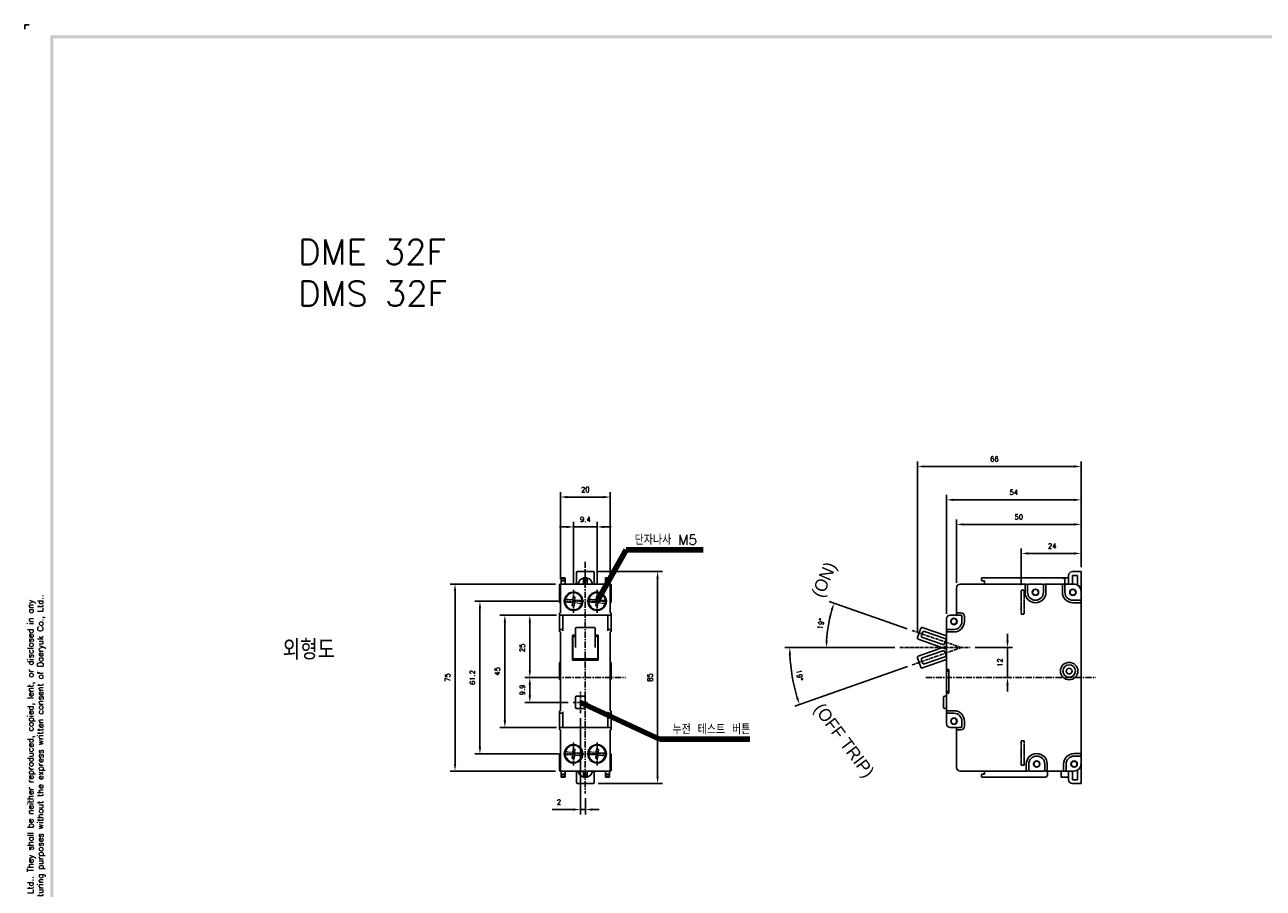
# Model space of a CAD drawing. Extents: x -6 to 988, y -5 to 692.
# Tile 2 of 5: x -6 to 491, y 346 to 692. Entities that reach past the tile are written whole.
import ezdxf

# ---------------------------------------------------------------- set-up
doc = ezdxf.new("R2010")
doc.units = 0
doc.header["$MEASUREMENT"] = 0
doc.linetypes.add('CENTER', pattern=[2, 1.25, -0.25, 0.25, -0.25])
doc.linetypes.add('HID', pattern=[3.5, 1.25, -1, 1.25])
doc.layers.get('0').update_dxf_attribs({"linetype": 'CONTINUOUS'})
for name, color, linetype in [('cen', 1, 'CENTER'), ('di', 3, 'CONTINUOUS'), ('DIM', 3, 'CONTINUOUS'), ('dwg', 7, 'CONTINUOUS'), ('Hid', 5, 'HID')]:
    doc.layers.add(name, color=color, linetype=linetype)
doc.styles.add('K', font='romank.shx', dxfattribs={"bigfont": 'ciwhhs.shx'})
doc.styles.add('KIM', font='ROMANS.shx', dxfattribs={"height": 5, "bigfont": 'GSG1.shx'})
doc.styles.get("Standard").update_dxf_attribs({"font": 'romans.shx', "height": 2, "bigfont": 'hgs.shx'})
doc.dimstyles.get("Standard").update_dxf_attribs({"dimscale": 0, "dimtxt": 2, "dimasz": 2, "dimexe": 0.5, "dimexo": 0.5, "dimgap": 1, "dimtad": 1, "dimdsep": 46, "dimtxsty": 'Standard', "dimcen": 0, "dimclrd": 3, "dimclre": 3, "dimclrt": 3, "dimadec": 0, "dimazin": 2, "dimtp": 0.1, "dimtm": 0.1, "dimtfac": 1, "dimtmove": 0, "dimatfit": 3, "dimfxl": 0, "dimtolj": 1, "dimarcsym": 0})
doc.dimstyles.new('STANDARD$0', dxfattribs={"dimtxt": 5, "dimasz": 5, "dimexe": 1, "dimexo": 2, "dimgap": 2, "dimtad": 1, "dimdec": 4, "dimzin": 12, "dimdsep": 46, "dimtxsty": 'KIM', "dimcen": -1, "dimdle": 0.1, "dimadec": 0, "dimazin": 0, "dimtfac": 1, "dimtdec": 4, "dimtmove": 0, "dimatfit": 3, "dimfxl": 0, "dimtolj": 1, "dimtzin": 0, "dimarcsym": 0})

# ---------------------------------------------------------------- blocks, each defined once
blk = doc.blocks.new('fdfsadfas')
at = {"color": 7, "linetype": 'Continuous', "lineweight": 15}
for p, q in [((235.99, 338.13), (235.88, 336.88)), ((236.99, 338.04), (235.99, 338.13)), ((236.88, 336.79), (236.99, 338.04)), ((234, 336.04), (235.79, 335.88)), ((235.88, 336.88), (234.09, 337.04)), ((235.79, 335.88), (235.68, 334.64)), ((235.68, 334.64), (236.68, 334.55)), ((236.68, 334.55), (236.79, 335.8)), ((236.79, 335.8), (238.58, 335.64)), ((238.67, 336.64), (236.88, 336.79))]:
    blk.add_line(p, q, dxfattribs=at)
for start, end in [(3.5525, 166.3852), (166.3852, 183.5525), (183.5525, 346.3852), (346.3852, 3.5525)]:
    blk.add_arc((236.33, 336.34), 3.35, start, end, dxfattribs=at)
for points, knots in [([(232.99, 336.13), (233, 336.13), (233.02, 336.13), (233.19, 336.11), (233.45, 336.09), (233.73, 336.07), (233.92, 336.05), (234, 336.04)], [0, 0, 0, 0, 0.210927, 0.421827, 0.633563, 0.84758, 1, 1, 1, 1]), ([(234.09, 337.04), (233.97, 337.05), (233.74, 337.07), (233.44, 337.1), (233.21, 337.12), (233.09, 337.13), (233.08, 337.13), (233.08, 337.13)], [0, 0, 0, 0, 0.219553, 0.439238, 0.655713, 0.868958, 1, 1, 1, 1]), ([(238.58, 335.64), (238.69, 335.63), (238.92, 335.61), (239.23, 335.58), (239.46, 335.56), (239.57, 335.55), (239.59, 335.55), (239.59, 335.55)], [0, 0, 0, 0, 0.219553, 0.439238, 0.655713, 0.868958, 1, 1, 1, 1]), ([(239.68, 336.55), (239.67, 336.55), (239.64, 336.55), (239.47, 336.56), (239.22, 336.59), (238.94, 336.61), (238.74, 336.63), (238.67, 336.64)], [0, 0, 0, 0, 0.2109274, 0.4218266, 0.6335624, 0.8475799, 1, 1, 1, 1])]:
    blk.add_open_spline(points, degree=3, knots=knots, dxfattribs=at)
blk = doc.blocks.new('*D556')
at = {"layer": 'DIM'}
for p, q in [((388.51, 445.45), (388.51, 448.25)), ((375.6, 442.65), (390.51, 442.65)), ((388.51, 442.65), (388.51, 439.85)), ((388.51, 433.45), (388.51, 439.85)), ((388.51, 430.65), (388.51, 433.45)), ((387.77, 430.65), (386.51, 430.65)), ((388.51, 427.85), (388.51, 425.05))]:
    blk.add_line(p, q, dxfattribs=at)
for points in [[(388.05, 445.45), (388.98, 445.45), (388.51, 442.65)], [(388.05, 427.85), (388.98, 427.85), (388.51, 430.65)]]:
    blk.add_solid(points, dxfattribs=at)
at = {"layer": 'DIM', "insert": (385.51, 436.65), "char_height": 2, "attachment_point": 5, "rotation": 90}
blk.add_mtext('\\A1;12', dxfattribs=at)
blk = doc.blocks.new('*D557')
at = {"layer": 'DIM'}
for p, q in [((348.32, 450.21), (317.01, 461.1)), ((343.36, 442.65), (313.89, 442.65))]:
    blk.add_line(p, q, dxfattribs=at)
blk.add_arc((370.04, 442.65), 54.15, 163.7751, 177.037, dxfattribs=at)
for points in [[(317.6, 457.92), (318.49, 457.64), (318.9, 460.45)], [(316.43, 445.44), (315.5, 445.46), (315.89, 442.65)]]:
    blk.add_solid(points, dxfattribs=at)
at = {"layer": 'DIM', "insert": (313.69, 452.18), "char_height": 2, "attachment_point": 5, "rotation": 80.4061}
blk.add_mtext('\\A1;19%%D', dxfattribs=at)
blk = doc.blocks.new('*D558')
at = {"layer": 'DIM'}
for p, q in [((214.47, 467.89), (214.47, 493.07)), ((223.87, 467.89), (223.87, 493.07)), ((211.67, 491.07), (208.87, 491.07)), ((214.47, 491.07), (223.87, 491.07)), ((226.67, 491.07), (229.47, 491.07))]:
    blk.add_line(p, q, dxfattribs=at)
for points in [[(211.67, 491.54), (211.67, 490.6), (214.47, 491.07)], [(226.67, 491.54), (226.67, 490.6), (223.87, 491.07)]]:
    blk.add_solid(points, dxfattribs=at)
at = {"layer": 'DIM', "insert": (219.17, 494.07), "char_height": 2, "attachment_point": 5}
blk.add_mtext('\\A1;9.4', dxfattribs=at)
blk = doc.blocks.new('*D559')
at = {"layer": 'DIM'}
for p, q in [((209.17, 470.15), (209.17, 505.05)), ((211.97, 503.05), (226.37, 503.05)), ((229.17, 470.15), (229.17, 505.05))]:
    blk.add_line(p, q, dxfattribs=at)
for points in [[(211.97, 503.52), (211.97, 502.59), (209.17, 503.05)], [(226.37, 503.52), (226.37, 502.59), (229.17, 503.05)]]:
    blk.add_solid(points, dxfattribs=at)
at = {"layer": 'DIM', "insert": (219.17, 506.05), "char_height": 2, "attachment_point": 5}
blk.add_mtext('\\A1;20', dxfattribs=at)
blk = doc.blocks.new('*D560')
at = {"layer": 'DIM'}
for p, q in [((207.02, 455.65), (184.89, 455.65)), ((186.89, 452.85), (186.89, 413.45)), ((207.59, 410.65), (184.89, 410.65))]:
    blk.add_line(p, q, dxfattribs=at)
for points in [[(186.42, 452.85), (187.36, 452.85), (186.89, 455.65)], [(186.42, 413.45), (187.36, 413.45), (186.89, 410.65)]]:
    blk.add_solid(points, dxfattribs=at)
at = {"layer": 'DIM', "insert": (183.89, 433.15), "char_height": 2, "attachment_point": 5, "rotation": 90}
blk.add_mtext('\\A1;45', dxfattribs=at)
blk = doc.blocks.new('*D561')
at = {"layer": 'DIM'}
for p, q in [((208.4, 461.25), (174.89, 461.25)), ((176.89, 458.45), (176.89, 402.85)), ((208.4, 400.05), (174.89, 400.05))]:
    blk.add_line(p, q, dxfattribs=at)
for points in [[(176.42, 458.45), (177.36, 458.45), (176.89, 461.25)], [(176.42, 402.85), (177.36, 402.85), (176.89, 400.05)]]:
    blk.add_solid(points, dxfattribs=at)
at = {"layer": 'DIM', "insert": (173.89, 430.65), "char_height": 2, "attachment_point": 5, "rotation": 90}
blk.add_mtext('\\A1;61.2', dxfattribs=at)
blk = doc.blocks.new('*D562')
at = {"layer": 'DIM'}
for p, q in [((207.17, 468.15), (164.89, 468.15)), ((166.89, 465.35), (166.89, 395.95)), ((207.17, 393.15), (164.89, 393.15))]:
    blk.add_line(p, q, dxfattribs=at)
for points in [[(166.42, 465.35), (167.36, 465.35), (166.89, 468.15)], [(166.42, 395.95), (167.36, 395.95), (166.89, 393.15)]]:
    blk.add_solid(points, dxfattribs=at)
at = {"layer": 'DIM', "insert": (163.89, 430.65), "char_height": 2, "attachment_point": 5, "rotation": 90}
blk.add_mtext('\\A1;75', dxfattribs=at)
blk = doc.blocks.new('*D563')
at = {"layer": 'DIM'}
for p, q in [((394.04, 467.72), (394.04, 482.43)), ((418.04, 475.15), (418.04, 482.43)), ((396.84, 480.43), (415.24, 480.43))]:
    blk.add_line(p, q, dxfattribs=at)
for points in [[(396.84, 480.9), (396.84, 479.97), (394.04, 480.43)], [(415.24, 480.9), (415.24, 479.97), (418.04, 480.43)]]:
    blk.add_solid(points, dxfattribs=at)
at = {"layer": 'DIM', "insert": (406.43, 483.43), "char_height": 2, "attachment_point": 5}
blk.add_mtext('\\A1;24', dxfattribs=at)
blk = doc.blocks.new('*D564')
at = {"layer": 'DIM'}
for p, q in [((368.04, 468.65), (368.04, 494.08)), ((370.84, 492.08), (415.24, 492.08)), ((418.04, 475.15), (418.04, 494.08))]:
    blk.add_line(p, q, dxfattribs=at)
for points in [[(370.84, 492.54), (370.84, 491.61), (368.04, 492.08)], [(415.24, 492.54), (415.24, 491.61), (418.04, 492.08)]]:
    blk.add_solid(points, dxfattribs=at)
at = {"layer": 'DIM', "insert": (393.04, 495.08), "char_height": 2, "attachment_point": 5}
blk.add_mtext('\\A1;50', dxfattribs=at)
blk = doc.blocks.new('*D565')
at = {"layer": 'DIM'}
for p, q in [((364.04, 456.15), (364.04, 503.92)), ((366.84, 501.92), (415.24, 501.92)), ((418.04, 475.15), (418.04, 503.92))]:
    blk.add_line(p, q, dxfattribs=at)
for points in [[(366.84, 502.39), (366.84, 501.46), (364.04, 501.92)], [(415.24, 502.39), (415.24, 501.46), (418.04, 501.92)]]:
    blk.add_solid(points, dxfattribs=at)
at = {"layer": 'DIM', "insert": (391.04, 504.92), "char_height": 2, "attachment_point": 5}
blk.add_mtext('\\A1;54', dxfattribs=at)
blk = doc.blocks.new('*D566')
at = {"layer": 'DIM'}
for p, q in [((343.36, 442.65), (299.17, 442.65)), ((348.34, 435.04), (303.16, 419.21))]:
    blk.add_line(p, q, dxfattribs=at)
blk.add_arc((370.04, 442.65), 68.87, 182.3295, 196.9871, dxfattribs=at)
for points in [[(300.76, 439.84), (301.69, 439.86), (301.17, 442.65)], [(304.62, 422.67), (303.73, 422.38), (305.05, 419.87)]]:
    blk.add_solid(points, dxfattribs=at)
at = {"layer": 'DIM', "insert": (305.1, 431.6), "char_height": 2, "attachment_point": 5, "rotation": 279.6583}
blk.add_mtext('\\A1;19%%D', dxfattribs=at)
blk = doc.blocks.new('*D553')
at = {"layer": 'DIM'}
for p, q in [((352.36, 448.51), (352.36, 517.32)), ((418.04, 474.9), (418.04, 517.32)), ((355.16, 515.32), (415.24, 515.32))]:
    blk.add_line(p, q, dxfattribs=at)
for points in [[(355.16, 515.78), (355.16, 514.85), (352.36, 515.32)], [(415.24, 515.78), (415.24, 514.85), (418.04, 515.32)]]:
    blk.add_solid(points, dxfattribs=at)
at = {"layer": 'DIM', "insert": (383.26, 518.32), "char_height": 2, "attachment_point": 5}
blk.add_mtext('\\A1;66', dxfattribs=at)
blk = doc.blocks.new('*D548')
at = {"layer": 'DIM'}
for p, q in [((207.59, 455.65), (194.89, 455.65)), ((196.89, 433.45), (196.89, 452.85)), ((201.03, 430.65), (194.89, 430.65))]:
    blk.add_line(p, q, dxfattribs=at)
for points in [[(196.42, 452.85), (197.36, 452.85), (196.89, 455.65)], [(196.42, 433.45), (197.36, 433.45), (196.89, 430.65)]]:
    blk.add_solid(points, dxfattribs=at)
at = {"layer": 'DIM', "insert": (193.89, 442.56), "char_height": 2, "attachment_point": 5, "rotation": 90}
blk.add_mtext('\\A1;25', dxfattribs=at)
blk = doc.blocks.new('*D573')
at = {"layer": 'DIM'}
for p, q in [((224.27, 473.15), (250.15, 473.15)), ((248.15, 470.35), (248.15, 390.95)), ((224.27, 388.15), (250.15, 388.15))]:
    blk.add_line(p, q, dxfattribs=at)
for points in [[(247.68, 470.35), (248.62, 470.35), (248.15, 473.15)], [(247.68, 390.95), (248.62, 390.95), (248.15, 388.15)]]:
    blk.add_solid(points, dxfattribs=at)
at = {"layer": 'DIM', "insert": (245.15, 430.65), "char_height": 2, "attachment_point": 5, "rotation": 90}
blk.add_mtext('\\A1;85', dxfattribs=at)
blk = doc.blocks.new('*D575')
at = {"layer": 'DIM'}
for p, q in [((207.59, 430.65), (194.89, 430.65)), ((196.89, 423.5), (196.89, 427.85)), ((212.33, 420.7), (194.89, 420.7))]:
    blk.add_line(p, q, dxfattribs=at)
for points in [[(196.42, 427.85), (197.36, 427.85), (196.89, 430.65)], [(196.42, 423.5), (197.36, 423.5), (196.89, 420.7)]]:
    blk.add_solid(points, dxfattribs=at)
at = {"layer": 'DIM', "insert": (193.89, 425.68), "char_height": 2, "attachment_point": 5, "rotation": 90}
blk.add_mtext('\\A1;9.9', dxfattribs=at)
blk = doc.blocks.new('*D576')
at = {"layer": 'DIM'}
for p, q in [((217.17, 414.42), (217.17, 375.71)), ((214.37, 377.71), (205.9, 377.71)), ((219.17, 377.71), (217.17, 377.71)), ((219.17, 382.2), (219.17, 375.71)), ((221.97, 377.71), (224.77, 377.71))]:
    blk.add_line(p, q, dxfattribs=at)
for points in [[(214.37, 378.17), (214.37, 377.24), (217.17, 377.71)], [(221.97, 378.17), (221.97, 377.24), (219.17, 377.71)]]:
    blk.add_solid(points, dxfattribs=at)
at = {"layer": 'DIM', "insert": (208.57, 380.71), "char_height": 2, "attachment_point": 5}
blk.add_mtext('\\A1;2', dxfattribs=at)

msp = doc.modelspace()

# ---------------------------------------------------------------- linework, layer by layer
for p, q in [((215.565, 472.65), (215.565, 471.65)), ((216.065, 473.15), (222.265, 473.15)), ((216.065, 473.15), (222.265, 473.15)), ((222.765, 471.65), (222.765, 472.65)), ((414.542, 473.15), (418.042, 473.15)), ((418.042, 473.15), (418.042, 472.65)), ((418.042, 472.65), (418.042, 465.35)), ((208.815, 464.85), (208.815, 467.95)), ((209.015, 468.15), (209.165, 468.15)), ((209.165, 468.15), (214.165, 468.15)), ((209.165, 466.65), (209.165, 468.15)), ((209.515, 470.65), (211.015, 470.65)), ((209.515, 470.45), (209.515, 470.65)), ((211.015, 470.45), (209.515, 470.45)), ((209.515, 469.65), (209.515, 470.45)), ((209.515, 469.65), (211.015, 469.65)), ((209.515, 469.45), (209.515, 469.65)), ((211.015, 469.45), (209.515, 469.45)), ((209.515, 468.15), (209.515, 469.45)), ((211.015, 470.65), (211.015, 470.45)), ((211.015, 470.45), (211.015, 469.65)), ((211.015, 469.65), (211.015, 469.45)), ((211.015, 468.15), (211.015, 469.45)), ((214.165, 468.15), (224.165, 468.15)), ((215.565, 468.65), (215.565, 471.65)), ((218.415, 470.65), (219.915, 470.65)), ((218.415, 470.45), (218.415, 470.65)), ((219.915, 470.45), (218.415, 470.45)), ((218.415, 470.45), (218.415, 469.65)), ((218.415, 469.65), (219.915, 469.65)), ((218.415, 469.45), (218.415, 469.65)), ((219.915, 469.45), (218.415, 469.45)), ((218.415, 469.45), (218.415, 468.15)), ((219.915, 470.65), (219.915, 470.45)), ((219.915, 470.45), (219.915, 469.65)), ((219.915, 469.65), (219.915, 469.45)), ((219.915, 468.15), (219.915, 469.45)), ((222.765, 471.65), (222.765, 468.65)), ((224.165, 468.15), (229.165, 468.15)), ((227.315, 470.65), (228.815, 470.65)), ((227.315, 470.45), (227.315, 470.65)), ((228.815, 470.45), (227.315, 470.45)), ((227.315, 470.45), (227.315, 469.65)), ((227.315, 469.65), (228.815, 469.65)), ((227.315, 469.45), (227.315, 469.65)), ((228.815, 469.45), (227.315, 469.45)), ((227.315, 469.45), (227.315, 468.15)), ((228.815, 470.65), (228.815, 470.45)), ((228.815, 470.45), (228.815, 469.65)), ((228.815, 469.65), (228.815, 469.45)), ((228.815, 469.45), (228.815, 468.15)), ((229.165, 468.15), (229.165, 466.65)), ((229.315, 468.15), (229.165, 468.15)), ((229.515, 467.95), (229.515, 464.85)), ((395.542, 468.15), (369.542, 468.15)), ((378.242, 470.65), (378.042, 470.45)), ((378.042, 470.45), (378.042, 469.65)), ((378.042, 469.65), (378.242, 469.45)), ((410.542, 470.65), (378.242, 470.65)), ((378.242, 469.45), (379.242, 469.45)), ((379.242, 469.45), (379.242, 468.15)), ((395.542, 464.85), (395.542, 468.15)), ((395.542, 468.15), (396.042, 468.15)), ((396.542, 467.65), (396.542, 464.85)), ((397.042, 468.15), (402.442, 468.15)), ((402.942, 464.85), (402.942, 467.65)), ((403.442, 468.15), (403.942, 468.15)), ((403.942, 468.15), (403.942, 464.85)), ((403.942, 468.15), (410.542, 468.15)), ((410.542, 468.15), (411.542, 468.15)), ((410.542, 464.85), (410.542, 468.15)), ((411.542, 468.15), (411.542, 469.65)), ((411.542, 468.15), (411.542, 464.85)), ((415.042, 468.15), (411.542, 468.15)), ((413.042, 468.65), (413.042, 471.65)), ((416.542, 471.65), (414.542, 471.65)), ((414.542, 471.65), (414.542, 468.65)), ((414.542, 468.65), (414.542, 468.15)), ((416.542, 467.83), (416.542, 471.65)), ((208.815, 460.85), (208.815, 464.85)), ((209.165, 456.65), (209.165, 466.65)), ((214.465, 464.95), (214.165, 464.95)), ((224.165, 464.95), (223.865, 464.95)), ((229.165, 466.65), (229.165, 456.65)), ((229.515, 464.85), (229.515, 460.85)), ((368.042, 466.65), (368.042, 456.65)), ((418.042, 461.15), (418.042, 465.15)), ((209.015, 460.65), (209.165, 460.65)), ((214.165, 457.55), (214.465, 457.55)), ((223.865, 457.55), (224.165, 457.55)), ((229.315, 460.65), (229.165, 460.65)), ((414.742, 461.65), (417.542, 461.65)), ((418.042, 460.65), (414.742, 460.65)), ((418.042, 461.15), (418.042, 460.65)), ((418.042, 400.15), (418.042, 460.65)), ((208.815, 456.15), (208.815, 456.45)), ((208.815, 455.85), (208.815, 456.15)), ((208.815, 455.15), (208.815, 455.85)), ((208.815, 453.15), (208.815, 455.15)), ((208.815, 449.75), (208.815, 453.15)), ((209.015, 456.65), (209.165, 456.65)), ((210.165, 455.65), (209.015, 455.65)), ((210.165, 455.65), (214.165, 455.65)), ((210.165, 454.15), (210.165, 455.65)), ((210.165, 449.45), (210.165, 454.15)), ((214.165, 455.65), (224.165, 455.65)), ((224.165, 455.65), (228.165, 455.65)), ((228.165, 455.65), (228.165, 454.15)), ((228.165, 455.65), (229.315, 455.65)), ((228.165, 454.15), (228.165, 449.45)), ((229.315, 456.65), (229.165, 456.65)), ((229.515, 456.45), (229.515, 456.15)), ((229.515, 456.15), (229.515, 455.85)), ((229.515, 455.85), (229.515, 455.15)), ((229.515, 455.15), (229.515, 453.15)), ((229.515, 453.15), (229.515, 449.75)), ((364.042, 454.15), (364.042, 449.45)), ((368.042, 455.65), (365.542, 455.65)), ((368.242, 456.45), (368.042, 456.65)), ((368.042, 456.65), (369.742, 456.65)), ((368.042, 456.15), (368.042, 456.65)), ((368.042, 456.15), (368.042, 455.65)), ((369.742, 455.65), (368.542, 455.65)), ((370.242, 453.15), (370.242, 455.15)), ((371.242, 455.15), (371.242, 453.15)), ((208.815, 449.45), (208.815, 449.75)), ((208.815, 449.15), (208.815, 449.45)), ((209.015, 449.95), (210.165, 449.95)), ((209.015, 448.95), (209.165, 448.95)), ((209.165, 432.3), (209.165, 448.95)), ((215.165, 447.668), (213.965, 447.668)), ((213.965, 447.668), (213.965, 437.632)), ((215.165, 447.122), (213.965, 447.122)), ((214.165, 447.122), (214.165, 438.163)), ((215.165, 446.513), (215.165, 450.291)), ((223.165, 450.291), (223.165, 446.513)), ((223.165, 447.668), (224.365, 447.668)), ((223.165, 447.122), (224.365, 447.122)), ((224.165, 447.122), (224.165, 438.163)), ((224.365, 437.632), (224.365, 447.668)), ((228.165, 449.95), (229.315, 449.95)), ((229.315, 448.95), (229.165, 448.95)), ((229.165, 448.95), (229.165, 433.35)), ((229.515, 449.75), (229.515, 449.45)), ((229.515, 449.45), (229.515, 449.15)), ((352.384, 446.677), (353.699, 450.455)), ((354.356, 448.691), (353.994, 447.652)), ((354.335, 450.763), (364.042, 447.385)), ((363.369, 446.296), (355.247, 449.122)), ((364.042, 448.95), (364.042, 449.45)), ((367.042, 448.95), (364.042, 448.95)), ((364.042, 448.95), (364.042, 433.35)), ((364.542, 449.95), (367.042, 449.95)), ((215.165, 442.655), (215.165, 446.513)), ((223.165, 446.513), (223.165, 442.655)), ((364.042, 442.091), (352.692, 446.041)), ((352.7, 439.221), (364.042, 443.196)), ((354.425, 446.761), (362.547, 443.935)), ((363.439, 444.366), (363.8, 445.405)), ((219.165, 438.178), (213.965, 438.178)), ((219.165, 437.632), (213.965, 437.632)), ((219.165, 437.632), (219.165, 438.178)), ((219.165, 438.178), (224.365, 438.178)), ((219.165, 438.178), (219.165, 437.632)), ((219.165, 437.632), (224.365, 437.632)), ((353.716, 434.809), (352.393, 438.583)), ((354.005, 437.612), (354.369, 436.574)), ((364.042, 437.898), (354.354, 434.502)), ((362.55, 441.349), (354.434, 438.504)), ((355.261, 436.145), (363.377, 438.99)), ((363.806, 439.882), (363.442, 440.92)), ((208.815, 429.95), (208.815, 436.55)), ((209.165, 425.9), (209.165, 432.3)), ((209.181, 425.95), (209.181, 432.25)), ((229.165, 433.7), (229.181, 433.7)), ((229.181, 433.2), (229.181, 433.7)), ((229.181, 425), (229.181, 433.2)), ((229.515, 436.55), (229.515, 429.95)), ((364.042, 433.35), (364.442, 433.35)), ((364.042, 433.35), (364.042, 433.2)), ((364.042, 425), (364.042, 433.2)), ((364.042, 433.2), (364.542, 433.2)), ((364.442, 433.85), (365.042, 433.85)), ((364.442, 433.35), (364.442, 433.85)), ((364.542, 433.2), (364.542, 433.7)), ((364.542, 433.7), (365.042, 433.7)), ((365.042, 433.85), (365.042, 433.7)), ((365.042, 433.7), (365.042, 424.5)), ((209.165, 417.35), (209.165, 425.9)), ((215.165, 418.75), (215.165, 422.65)), ((215.665, 423.15), (218.665, 423.15)), ((219.165, 418.75), (219.165, 422.65)), ((229.165, 424.85), (229.165, 417.35)), ((229.165, 424.5), (229.181, 424.5)), ((229.181, 424.5), (229.181, 425)), ((362.862, 418.75), (362.862, 422.65)), ((363.362, 423.15), (364.042, 423.15)), ((364.542, 425), (364.042, 425)), ((364.042, 425), (364.042, 424.85)), ((364.442, 424.85), (364.042, 424.85)), ((364.042, 424.85), (364.042, 417.35)), ((364.442, 424.35), (364.442, 424.85)), ((365.042, 424.35), (364.442, 424.35)), ((364.542, 424.5), (364.542, 425)), ((365.042, 424.5), (364.542, 424.5)), ((365.042, 424.5), (365.042, 424.35)), ((209.015, 417.35), (209.165, 417.35)), ((218.665, 418.25), (215.665, 418.25)), ((229.315, 417.35), (229.165, 417.35)), ((364.042, 418.25), (363.362, 418.25)), ((364.042, 417.35), (367.042, 417.35)), ((364.042, 416.85), (364.042, 417.35)), ((208.815, 416.85), (208.815, 417.15)), ((208.815, 416.55), (208.815, 416.85)), ((208.815, 413.15), (208.815, 416.55)), ((208.815, 411.15), (208.815, 413.15)), ((210.165, 416.35), (209.015, 416.35)), ((210.165, 412.15), (210.165, 416.85)), ((228.165, 416.85), (228.165, 412.15)), ((228.165, 416.35), (229.315, 416.35)), ((229.515, 417.15), (229.515, 416.85)), ((229.515, 416.85), (229.515, 416.55)), ((229.515, 416.55), (229.515, 413.15)), ((229.515, 413.15), (229.515, 411.15)), ((364.042, 416.85), (364.042, 412.15)), ((367.042, 416.35), (364.542, 416.35)), ((370.242, 411.15), (370.242, 413.15)), ((371.242, 413.15), (371.242, 411.15)), ((208.815, 410.45), (208.815, 411.15)), ((208.815, 410.15), (208.815, 410.45)), ((208.815, 409.85), (208.815, 410.15)), ((209.015, 410.65), (210.165, 410.65)), ((209.015, 409.65), (209.165, 409.65)), ((209.165, 394.65), (209.165, 409.65)), ((210.165, 410.65), (210.165, 412.15)), ((214.165, 410.65), (210.165, 410.65)), ((224.165, 410.65), (214.165, 410.65)), ((228.165, 410.65), (224.165, 410.65)), ((228.165, 412.15), (228.165, 410.65)), ((228.165, 410.65), (229.315, 410.65)), ((229.315, 409.65), (229.165, 409.65)), ((229.165, 409.65), (229.165, 394.65)), ((229.515, 411.15), (229.515, 410.45)), ((229.515, 410.45), (229.515, 410.15)), ((229.515, 410.15), (229.515, 409.85)), ((365.542, 410.65), (368.042, 410.65)), ((368.042, 410.65), (368.042, 410.15)), ((368.042, 409.65), (368.042, 410.15)), ((369.742, 409.65), (368.042, 409.65)), ((368.042, 409.65), (368.042, 394.65)), ((368.542, 410.65), (369.742, 410.65)), ((214.465, 403.75), (214.165, 403.75)), ((224.165, 403.75), (223.865, 403.75)), ((208.815, 395.95), (208.815, 399.95)), ((209.015, 400.15), (209.165, 400.15)), ((229.315, 400.15), (229.165, 400.15)), ((229.515, 399.95), (229.515, 395.95)), ((415.242, 400.15), (418.042, 400.15)), ((417.542, 399.15), (415.242, 399.15)), ((418.042, 400.15), (418.042, 399.65)), ((418.042, 396.15), (418.042, 399.65)), ((208.815, 393.35), (208.815, 395.95)), ((209.015, 393.15), (209.165, 393.15)), ((209.165, 393.15), (209.165, 394.65)), ((214.165, 393.15), (209.165, 393.15)), ((209.515, 393.15), (209.515, 391.85)), ((211.015, 391.85), (211.015, 393.15)), ((214.165, 396.35), (214.465, 396.35)), ((224.165, 393.15), (214.165, 393.15)), ((215.565, 389.65), (215.565, 392.65)), ((218.415, 393.15), (218.415, 391.85)), ((219.915, 391.85), (219.915, 393.15)), ((222.765, 392.65), (222.765, 389.65)), ((223.865, 396.35), (224.165, 396.35)), ((229.165, 393.15), (224.165, 393.15)), ((227.315, 393.15), (227.315, 391.85)), ((228.815, 393.15), (228.815, 391.85)), ((229.165, 394.65), (229.165, 393.15)), ((229.315, 393.15), (229.165, 393.15)), ((229.515, 395.95), (229.515, 393.35)), ((369.542, 393.15), (396.042, 393.15)), ((379.242, 393.15), (379.242, 391.85)), ((396.042, 393.15), (396.042, 395.95)), ((396.542, 393.15), (396.042, 393.15)), ((397.042, 395.95), (397.042, 393.65)), ((402.942, 393.15), (397.542, 393.15)), ((403.442, 393.65), (403.442, 395.95)), ((404.442, 393.15), (403.942, 393.15)), ((404.442, 395.95), (404.442, 393.15)), ((404.442, 393.15), (411.042, 393.15)), ((404.542, 391.65), (404.542, 393.15)), ((410.042, 390.65), (410.042, 393.15)), ((411.042, 393.15), (411.042, 395.95)), ((411.542, 393.15), (411.042, 393.15)), ((411.542, 393.15), (415.042, 393.15)), ((412.042, 395.95), (412.042, 393.65)), ((413.042, 389.65), (413.042, 392.65)), ((414.542, 393.15), (414.542, 392.65)), ((414.542, 392.65), (414.542, 389.65)), ((416.542, 389.65), (416.542, 393.47)), ((418.042, 395.95), (418.042, 388.65)), ((209.515, 391.85), (211.015, 391.85)), ((209.515, 391.65), (209.515, 391.85)), ((211.015, 391.65), (209.515, 391.65)), ((209.515, 390.85), (209.515, 391.65)), ((209.515, 390.85), (211.015, 390.85)), ((209.515, 390.65), (209.515, 390.85)), ((211.015, 390.65), (209.515, 390.65)), ((211.015, 391.85), (211.015, 391.65)), ((211.015, 390.85), (211.015, 391.65)), ((211.015, 390.85), (211.015, 390.65)), ((215.565, 389.65), (215.565, 388.65)), ((222.265, 388.15), (216.065, 388.15)), ((218.415, 391.85), (219.915, 391.85)), ((218.415, 391.65), (218.415, 391.85)), ((219.915, 391.65), (218.415, 391.65)), ((218.415, 390.85), (218.415, 391.65)), ((218.415, 390.85), (219.915, 390.85)), ((218.415, 390.65), (218.415, 390.85)), ((219.915, 390.65), (218.415, 390.65)), ((219.915, 391.85), (219.915, 391.65)), ((219.915, 390.85), (219.915, 391.65)), ((219.915, 390.85), (219.915, 390.65)), ((222.765, 388.65), (222.765, 389.65)), ((227.315, 391.85), (228.815, 391.85)), ((227.315, 391.65), (227.315, 391.85)), ((228.815, 391.65), (227.315, 391.65)), ((227.315, 391.65), (227.315, 390.85)), ((227.315, 390.85), (228.815, 390.85)), ((227.315, 390.65), (227.315, 390.85)), ((228.815, 390.65), (227.315, 390.65)), ((228.815, 391.85), (228.815, 391.65)), ((228.815, 391.65), (228.815, 390.85)), ((228.815, 390.85), (228.815, 390.65)), ((378.242, 391.85), (378.042, 391.65)), ((378.042, 391.65), (378.042, 390.85)), ((378.042, 390.85), (378.242, 390.65)), ((379.242, 391.85), (378.242, 391.85)), ((378.242, 390.65), (403.542, 390.65)), ((414.542, 389.65), (416.542, 389.65)), ((418.042, 388.15), (414.542, 388.15)), ((418.042, 388.65), (418.042, 388.15))]:
    msp.add_line(p, q)
at = {"flags": 128}
for points in [[(395.542, 468.15), (395.545, 468.147), (395.554, 468.138), (395.568, 468.123), (395.588, 468.103), (395.613, 468.079), (395.642, 468.05), (395.673, 468.019), (395.707, 467.985), (395.742, 467.95)], [(403.742, 467.95), (403.776, 467.985), (403.81, 468.019), (403.842, 468.05), (403.87, 468.079), (403.895, 468.103), (403.915, 468.123), (403.93, 468.138), (403.939, 468.147), (403.942, 468.15)], [(410.542, 468.15), (410.545, 468.147), (410.554, 468.138), (410.568, 468.123), (410.588, 468.103), (410.613, 468.079), (410.642, 468.05), (410.673, 468.019), (410.707, 467.985), (410.742, 467.95)], [(411.542, 468.15), (411.539, 468.147), (411.53, 468.138), (411.515, 468.123), (411.495, 468.103), (411.47, 468.079), (411.442, 468.05), (411.41, 468.019), (411.376, 467.985), (411.342, 467.95)], [(417.842, 460.85), (417.881, 460.811), (417.918, 460.774), (417.953, 460.739), (417.983, 460.709), (418.008, 460.684), (418.026, 460.665), (418.038, 460.654), (418.042, 460.65)], [(364.242, 449.15), (364.203, 449.111), (364.165, 449.074), (364.13, 449.039), (364.1, 449.009), (364.075, 448.984), (364.057, 448.965), (364.045, 448.954), (364.042, 448.95)], [(364.242, 417.15), (364.207, 417.185), (364.173, 417.219), (364.142, 417.25), (364.113, 417.279), (364.088, 417.303), (364.068, 417.323), (364.054, 417.338), (364.045, 417.347), (364.042, 417.35)], [(368.242, 409.85), (368.207, 409.815), (368.173, 409.782), (368.142, 409.75), (368.113, 409.722), (368.088, 409.697), (368.068, 409.677), (368.054, 409.662), (368.045, 409.653), (368.042, 409.65)], [(418.042, 400.15), (418.039, 400.147), (418.03, 400.138), (418.015, 400.123), (417.995, 400.103), (417.97, 400.079), (417.942, 400.05), (417.91, 400.019), (417.876, 399.985), (417.842, 399.95)], [(396.242, 393.35), (396.203, 393.311), (396.165, 393.274), (396.13, 393.239), (396.1, 393.209), (396.075, 393.184), (396.057, 393.165), (396.045, 393.154), (396.042, 393.15)], [(404.442, 393.15), (404.438, 393.154), (404.426, 393.165), (404.408, 393.184), (404.383, 393.209), (404.353, 393.239), (404.318, 393.274), (404.281, 393.311), (404.242, 393.35)], [(411.242, 393.35), (411.203, 393.311), (411.165, 393.274), (411.13, 393.239), (411.1, 393.209), (411.075, 393.184), (411.057, 393.165), (411.045, 393.154), (411.042, 393.15)]]:
    msp.add_lwpolyline(points, dxfattribs=at)
for centre, radius in [((399.742, 464.85), 1.265), ((399.742, 464.85), 1.15), ((414.742, 464.85), 1.265), ((414.742, 464.85), 1.15), ((367.042, 453.15), 1.265), ((367.042, 453.15), 1.15), ((413.242, 433.25), 3.5), ((413.242, 433.25), 2.5), ((413.242, 433.25), 1.15), ((367.042, 413.15), 1.265), ((367.042, 413.15), 1.15), ((400.242, 395.95), 1.265), ((400.242, 395.95), 1.15), ((415.242, 395.95), 1.265), ((415.242, 395.95), 1.15)]:
    msp.add_circle(centre, radius)
for centre, radius, start, end in [((216.065, 472.65), 0.5, 90, 180), ((222.265, 472.65), 0.5, 0, 90), ((414.542, 471.65), 1.5, 90, 180), ((209.015, 467.95), 0.2, 90, 180), ((215.065, 468.65), 0.5, 270, 0), ((219.165, 467.75), 2.9, 104.98823, 172.07186), ((219.165, 467.75), 2.9, 7.92814, 75.01177), ((223.265, 468.65), 0.5, 180, 270), ((229.315, 467.95), 0.2, 0, 90), ((369.542, 466.65), 1.5, 90, 180), ((396.042, 467.65), 0.5, 0, 90), ((397.042, 467.65), 0.5, 90, 180), ((402.442, 467.65), 0.5, 0, 90), ((403.442, 467.65), 0.5, 90, 180), ((410.542, 469.65), 1, 0, 90), ((412.542, 468.65), 0.5, 270, 0), ((415.042, 465.15), 3, 0, 90), ((415.242, 465.35), 2.8, 0, 90), ((214.465, 461.25), 3.7, 94.65071, 265.34929), ((214.465, 461.25), 3.7, 270, 90), ((223.865, 461.25), 3.7, 90, 270), ((223.865, 461.25), 3.7, 274.65071, 85.34929), ((399.742, 464.85), 4.2, 180, 0), ((399.742, 464.85), 3.2, 180, 0), ((414.742, 464.85), 4.2, 180, 270), ((414.742, 464.85), 3.2, 180, 270), ((209.015, 460.85), 0.2, 180, 270), ((229.315, 460.85), 0.2, 270, 0), ((417.542, 461.15), 0.5, 0, 90), ((209.015, 456.45), 0.2, 90, 180), ((209.015, 455.85), 0.2, 180, 270), ((229.315, 456.45), 0.2, 0, 90), ((229.315, 455.85), 0.2, 270, 0), ((365.542, 454.15), 1.5, 90, 180), ((367.042, 453.15), 4.2, 270, 0), ((367.042, 453.15), 3.2, 270, 0), ((368.542, 456.15), 0.5, 180, 270), ((369.742, 455.15), 1.5, 0, 90), ((369.742, 455.15), 0.5, 0, 90), ((209.015, 449.75), 0.2, 90, 180), ((209.015, 449.15), 0.2, 180, 270), ((215.665, 450.291), 0.5, 90, 180), ((222.665, 450.291), 0.5, 0, 90), ((229.315, 449.75), 0.2, 0, 90), ((229.315, 449.15), 0.2, 270, 0), ((354.171, 450.291), 0.5, 70.81211, 160.81211), ((354.655, 447.422), 0.7, 160.81211, 250.81211), ((355.017, 448.461), 0.7, 70.81211, 160.81211), ((364.542, 449.45), 0.5, 90, 180), ((352.856, 446.513), 0.5, 160.81211, 250.81211), ((362.777, 444.596), 0.7, 250.81211, 340.81211), ((363.139, 445.635), 0.7, 340.81211, 70.81211), ((352.865, 438.749), 0.5, 109.31661, 199.31661), ((354.666, 437.844), 0.7, 109.31661, 199.31661), ((362.782, 440.688), 0.7, 19.31661, 109.31661), ((363.146, 439.65), 0.7, 289.31661, 19.31661), ((209.015, 436.55), 0.2, 90, 180), ((229.315, 436.55), 0.2, 0, 90), ((354.188, 434.974), 0.5, 199.31661, 289.31661), ((355.03, 436.805), 0.7, 199.31661, 289.31661), ((209.015, 429.95), 0.2, 180, 270), ((229.315, 429.95), 0.2, 270, 0), ((215.665, 422.65), 0.5, 90, 180), ((218.665, 422.65), 0.5, 0, 90), ((363.362, 422.65), 0.5, 90, 180), ((209.015, 417.15), 0.2, 90, 180), ((215.665, 418.75), 0.5, 180, 270), ((218.665, 418.75), 0.5, 270, 0), ((229.315, 417.15), 0.2, 0, 90), ((363.362, 418.75), 0.5, 180, 270), ((367.042, 413.15), 4.2, 0, 90), ((209.015, 416.55), 0.2, 180, 270), ((229.315, 416.55), 0.2, 270, 0), ((364.542, 416.85), 0.5, 180, 270), ((367.042, 413.15), 3.2, 0, 90), ((209.015, 410.45), 0.2, 90, 180), ((209.015, 409.85), 0.2, 180, 270), ((229.315, 410.45), 0.2, 0, 90), ((229.315, 409.85), 0.2, 270, 0), ((365.542, 412.15), 1.5, 180, 270), ((368.542, 410.15), 0.5, 90, 180), ((369.742, 411.15), 0.5, 270, 0), ((369.742, 411.15), 1.5, 270, 0), ((214.465, 400.05), 3.7, 94.65071, 265.34929), ((214.465, 400.05), 3.7, 270, 90), ((223.865, 400.05), 3.7, 90, 270), ((223.865, 400.05), 3.7, 274.65071, 85.34929), ((209.015, 399.95), 0.2, 90, 180), ((229.315, 399.95), 0.2, 0, 90), ((400.242, 395.95), 4.2, 0, 180), ((400.242, 395.95), 3.2, 0, 180), ((415.242, 395.95), 4.2, 90, 180), ((415.242, 395.95), 3.2, 90, 180), ((417.542, 399.65), 0.5, 270, 0), ((209.015, 393.35), 0.2, 180, 270), ((215.065, 392.65), 0.5, 0, 90), ((219.165, 393.55), 2.9, 187.92814, 255.01177), ((219.165, 393.55), 2.9, 284.98823, 352.07186), ((223.265, 392.65), 0.5, 90, 180), ((229.315, 393.35), 0.2, 270, 0), ((369.542, 394.65), 1.5, 180, 270), ((396.542, 393.65), 0.5, 270, 0), ((397.542, 393.65), 0.5, 180, 270), ((402.942, 393.65), 0.5, 270, 0), ((403.942, 393.65), 0.5, 180, 270), ((411.542, 393.65), 0.5, 270, 0), ((412.542, 392.65), 0.5, 0, 90), ((415.042, 396.15), 3, 270, 0), ((415.242, 395.95), 2.8, 270, 0), ((216.065, 388.65), 0.5, 180, 270), ((222.265, 388.65), 0.5, 270, 0), ((403.542, 391.65), 1, 270, 0), ((414.542, 389.65), 1.5, 180, 270)]:
    msp.add_arc(centre, radius, start, end)
for points in [[(413.042, 470.65), (410.542, 470.65)], [(209.015, 460.65), (209.165, 460.65)], [(229.165, 460.65), (229.315, 460.65)], [(222.665, 450.791), (215.665, 450.791)], [(209.165, 436.75), (209.015, 436.75)], [(229.315, 436.75), (229.165, 436.75)], [(209.015, 429.75), (209.165, 429.75)], [(229.181, 429.75), (229.315, 429.75)], [(209.165, 400.15), (209.015, 400.15)], [(229.315, 400.15), (229.165, 400.15)], [(410.042, 390.65), (413.042, 390.65)]]:
    msp.add_open_spline(points, degree=1)
at = {"layer": 'cen', "ltscale": 2}
for p, q in [((219.165, 477.099), (219.165, 384.202)), ((203.026, 430.65), (235.305, 430.65)), ((203.026, 430.65), (235.305, 430.65)), ((355.747, 430.65), (423.801, 430.65))]:
    msp.add_line(p, q, dxfattribs=at)
at = {"layer": 'cen'}
for p, q in [((214.465, 456.608), (214.465, 465.893)), ((223.865, 456.608), (223.865, 465.893)), ((210.403, 461.25), (218.528, 461.25)), ((219.803, 461.25), (227.928, 461.25)), ((350.208, 449.552), (370.042, 442.65)), ((345.364, 442.65), (373.604, 442.65)), ((370.042, 442.65), (350.224, 435.704)), ((217.165, 416.419), (217.165, 424.982)), ((214.33, 420.7), (220.001, 420.7)), ((214.465, 395.408), (214.465, 404.693)), ((223.865, 395.408), (223.865, 404.693)), ((210.403, 400.05), (218.528, 400.05)), ((219.803, 400.05), (227.928, 400.05))]:
    msp.add_line(p, q, dxfattribs=at)
at = {"layer": 'di'}
for p in [(-3.9, 692.5), (-5.7, 690.7)]:
    msp.add_line(p, (-5.7, 692.5), dxfattribs=at)
at = {"layer": 'dwg'}
for points in [[(4.5, 688.3), (5.7, 687.1), (983.7, 688.3), (982.5, 687.1)], [(4.5, -0.5), (5.7, 0.1), (4.5, 688.3), (5.7, 687.1)]]:
    msp.add_trace(points, dxfattribs=at)
at = {"layer": 'Hid', "ltscale": 0.1}
for p, q in [((394.042, 465.75), (395.242, 465.75)), ((394.042, 456.05), (394.042, 465.75)), ((395.242, 465.75), (395.242, 456.05)), ((394.042, 456.05), (395.242, 456.05)), ((394.042, 395.55), (394.042, 405.25)), ((395.242, 405.25), (394.042, 405.25)), ((395.242, 405.25), (395.242, 395.55))]:
    msp.add_line(p, q, dxfattribs=at)
at = {"layer": 'Hid'}
msp.add_line((395.242, 395.55), (394.042, 395.55), dxfattribs=at)

# ---------------------------------------------------------------- block references
for p in [(-21.868, 124.911), (-12.468, 124.911), (-21.868, 63.711), (-12.468, 63.711)]:
    msp.add_blockref('fdfsadfas', p)

# ---------------------------------------------------------------- texts
at = {"layer": 'di', "char_height": 4, "attachment_point": 7}
for s, insert in [('단자나사 M5', (238.937, 483.895)), ('누전 테스트 버튼', (254.114, 407.878))]:
    msp.add_mtext(s, dxfattribs=dict(at, insert=insert))
at = {"layer": 'di', "insert": (-1.06, 342.496), "char_height": 2.4, "width": 262.51919, "attachment_point": 5, "rotation": 90}
msp.add_mtext('\\A1;This material and the information herein is the property of Daeryuk Co., Ltd.. They shall be neither reproduced, copied, lent, or disclosed in any\\Pway whatsoever for the use of any third party, nor used for the manufacturing purposes without the express written consent of Daeryuk Co., Ltd..', dxfattribs=at)
at = {"layer": 'di', "insert": (97.765, 445.836), "char_height": 8, "width": 74.93994, "attachment_point": 1}
msp.add_mtext('{\\Fromans,hgs|c129;외형도}', dxfattribs=at)
at = {"layer": 'DIM', "insert": (104.039, 606.37), "char_height": 10, "width": 782.77285, "attachment_point": 1}
msp.add_mtext('{\\Fromans,hgs|c129;DME 32F\\PDMS 32F}', dxfattribs=at)
at = {"layer": 'DIM', "char_height": 5, "attachment_point": 1, "style": 'K'}
for s, insert, width, rotation in [('(ON)', (309.654, 464.294), 26.17076, 66.4768), ('(OFF TRIP)', (314.547, 420.982), 43.52846, 306.80062)]:
    msp.add_mtext(s, dxfattribs=dict(at, insert=insert, width=width, rotation=rotation))

# ---------------------------------------------------------------- dimensions: what is measured, and where the dimension line sits
at = {"layer": 'DIM'}
dim = msp.add_linear_dim(base=(418.042, 515.315), p1=(352.356, 446.513), p2=(418.042, 472.9), text='66', dimstyle='STANDARD$0', override={"dimtxt": 3, "dimasz": 2.8, "dimexe": 2, "dimdec": 2, "dimzin": 8, "dimtxsty": 'Standard', "dimcen": 0, "dimclrd": 256, "dimclre": 256, "dimclrt": 256, "dimadec": 2, "dimazin": 2, "dimtfac": 0.6, "dimtdec": 2, "dimtzin": 8, "dimlwd": 65535, "dimlwe": 65535, "dimarcsym": 1}, dxfattribs=at)
dim.commit()
dim.dimension.update_dxf_attribs({"geometry": '*D553', "text_midpoint": (383.264, 515.315), "dimtype": 160})
for base, p1, p2, picture, middle in [((229.165, 503.053), (209.165, 468.15), (229.165, 468.15), '*D559', (219.165, 503.053)), ((418.042, 501.922), (364.042, 454.15), (418.042, 473.15), '*D565', (391.042, 501.922)), ((223.865, 491.069), (214.465, 465.893), (223.865, 465.893), '*D558', (219.165, 491.069)), ((418.042, 492.076), (368.042, 466.65), (418.042, 473.15), '*D564', (393.042, 492.076)), ((418.042, 480.432), (394.042, 465.718), (418.042, 473.15), '*D563', (406.429, 480.432)), ((219.165, 377.706), (217.165, 416.419), (219.165, 384.202), '*D576', (208.565, 377.706))]:
    dim = msp.add_linear_dim(base=base, p1=p1, p2=p2, dimstyle='STANDARD$0', override={"dimtxt": 3, "dimasz": 2.8, "dimexe": 2, "dimdec": 2, "dimzin": 8, "dimtxsty": 'Standard', "dimcen": 0, "dimclrd": 256, "dimclre": 256, "dimclrt": 256, "dimadec": 2, "dimazin": 2, "dimtfac": 0.6, "dimtdec": 2, "dimtzin": 8, "dimlwd": 65535, "dimlwe": 65535, "dimarcsym": 1}, dxfattribs=at)
    dim.commit()
    dim.dimension.update_dxf_attribs({"geometry": picture, "text_midpoint": middle, "dimtype": 160})
for base, p1, p2, override, picture, middle in [((248.151, 388.15), (222.265, 473.15), (222.265, 388.15), {"dimtxt": 3, "dimasz": 2.8, "dimexe": 2, "dimdec": 2, "dimzin": 8, "dimtxsty": 'Standard', "dimcen": 0, "dimclrd": 256, "dimclre": 256, "dimclrt": 256, "dimadec": 2, "dimazin": 2, "dimtfac": 0.6, "dimtdec": 2, "dimtzin": 8, "dimlwd": 65535, "dimlwe": 65535, "dimarcsym": 1}, '*D573', (248.151, 430.65)), ((166.889, 393.15), (209.165, 468.15), (209.165, 393.15), {"dimtxt": 3, "dimasz": 2.8, "dimexe": 2, "dimdec": 2, "dimzin": 8, "dimtxsty": 'Standard', "dimcen": 0, "dimclrd": 256, "dimclre": 256, "dimclrt": 256, "dimadec": 2, "dimazin": 2, "dimtfac": 0.6, "dimtdec": 2, "dimtmove": 0, "dimtzin": 8, "dimlwd": 65535, "dimlwe": 65535, "dimarcsym": 1}, '*D562', (166.889, 430.65)), ((176.889, 400.05), (210.403, 461.25), (210.403, 400.05), {"dimtxt": 3, "dimasz": 2.8, "dimexe": 2, "dimdec": 2, "dimzin": 8, "dimtxsty": 'Standard', "dimcen": 0, "dimclrd": 256, "dimclre": 256, "dimclrt": 256, "dimadec": 2, "dimazin": 2, "dimtfac": 0.6, "dimtdec": 2, "dimtmove": 0, "dimtzin": 8, "dimlwd": 65535, "dimlwe": 65535, "dimarcsym": 1}, '*D561', (176.889, 430.65)), ((186.889, 410.65), (209.015, 455.65), (209.59, 410.65), {"dimtxt": 3, "dimasz": 2.8, "dimexe": 2, "dimdec": 2, "dimzin": 8, "dimtxsty": 'Standard', "dimcen": 0, "dimclrd": 256, "dimclre": 256, "dimclrt": 256, "dimadec": 2, "dimazin": 2, "dimtfac": 0.6, "dimtdec": 2, "dimtmove": 0, "dimtzin": 8, "dimlwd": 65535, "dimlwe": 65535, "dimarcsym": 1}, '*D560', (186.889, 433.15)), ((196.889, 455.65), (203.026, 430.65), (209.59, 455.65), {"dimtxt": 3, "dimasz": 2.8, "dimexe": 2, "dimdec": 2, "dimzin": 8, "dimtxsty": 'Standard', "dimcen": 0, "dimclrd": 256, "dimclre": 256, "dimclrt": 256, "dimadec": 2, "dimazin": 2, "dimtfac": 0.6, "dimtdec": 2, "dimtmove": 0, "dimtzin": 8, "dimlwd": 65535, "dimlwe": 65535, "dimarcsym": 1}, '*D548', (196.889, 442.558)), ((388.514, 442.65), (389.774, 430.65), (373.604, 442.65), {"dimtxt": 3, "dimasz": 2.8, "dimexe": 2, "dimdec": 2, "dimzin": 8, "dimtxsty": 'Standard', "dimcen": 0, "dimclrd": 256, "dimclre": 256, "dimclrt": 256, "dimadec": 2, "dimazin": 2, "dimtfac": 0.6, "dimtdec": 2, "dimtzin": 8, "dimlwd": 65535, "dimlwe": 65535, "dimarcsym": 1}, '*D556', (388.514, 436.65))]:
    dim = msp.add_linear_dim(base=base, p1=p1, p2=p2, angle=90, dimstyle='STANDARD$0', override=override, dxfattribs=at)
    dim.commit()
    dim.dimension.update_dxf_attribs({"geometry": picture, "text_midpoint": middle, "dimtype": 160})
for base, line1, line2, picture, middle in [((317.236, 454.64), ((350.208, 449.552), (370.042, 442.65)), ((345.364, 442.65), (373.604, 442.65)), '*D557', (316.649, 451.675)), ((301.602, 434.927), ((345.364, 442.65), (373.604, 442.65)), ((370.042, 442.65), (350.224, 435.704)), '*D566', (302.144, 431.095))]:
    dim = msp.add_angular_dim_2l(base=base, line1=line1, line2=line2, text='19%%D', dimstyle='Standard', override={"dimscale": 1, "dimtxt": 3, "dimasz": 2.8, "dimexe": 2, "dimexo": 2, "dimgap": 2, "dimdle": 0.1, "dimclrd": 256, "dimclre": 256, "dimclrt": 256, "dimadec": 2, "dimtfac": 0.6, "dimlwd": 65535, "dimlwe": 65535, "dimarcsym": 1}, dxfattribs=at)
    dim.commit()
    dim.dimension.update_dxf_attribs({"geometry": picture, "text_midpoint": middle, "dimtype": 162})
dim = msp.add_linear_dim(base=(196.889, 430.65), p1=(214.33, 420.7), p2=(209.59, 430.65), angle=90, text='9.9', dimstyle='STANDARD$0', override={"dimtxt": 3, "dimasz": 2.8, "dimexe": 2, "dimdec": 2, "dimzin": 8, "dimtxsty": 'Standard', "dimcen": 0, "dimclrd": 256, "dimclre": 256, "dimclrt": 256, "dimadec": 2, "dimazin": 2, "dimtfac": 0.6, "dimtdec": 2, "dimtzin": 8, "dimlwd": 65535, "dimlwe": 65535, "dimarcsym": 1}, dxfattribs=at)
dim.commit()
dim.dimension.update_dxf_attribs({"geometry": '*D575', "text_midpoint": (196.889, 425.675), "dimtype": 160})

# ---------------------------------------------------------------- leaders
at = {"layer": 'di', "annotation_type": 0, "has_hookline": 1, "hookline_direction": 0}
for points, text_width in [([(223.865, 461.25), (235.555, 481.895), (238.755, 481.895)], 25.699), ([(217.165, 420.7), (248.914, 405.878), (252.114, 405.878)], 31.087)]:
    msp.add_leader(points, dimstyle='Standard', override={"dimscale": 1, "dimtxt": 4, "dimasz": 3.2, "dimexe": 2, "dimexo": 2, "dimgap": 2, "dimclrd": 256, "dimclre": 256, "dimclrt": 256, "dimadec": 2, "dimtfac": 0.6, "dimlwd": 65535, "dimlwe": 65535, "dimarcsym": 1}, dxfattribs=dict(at, text_width=text_width))

doc.saveas('drawing.dxf')
